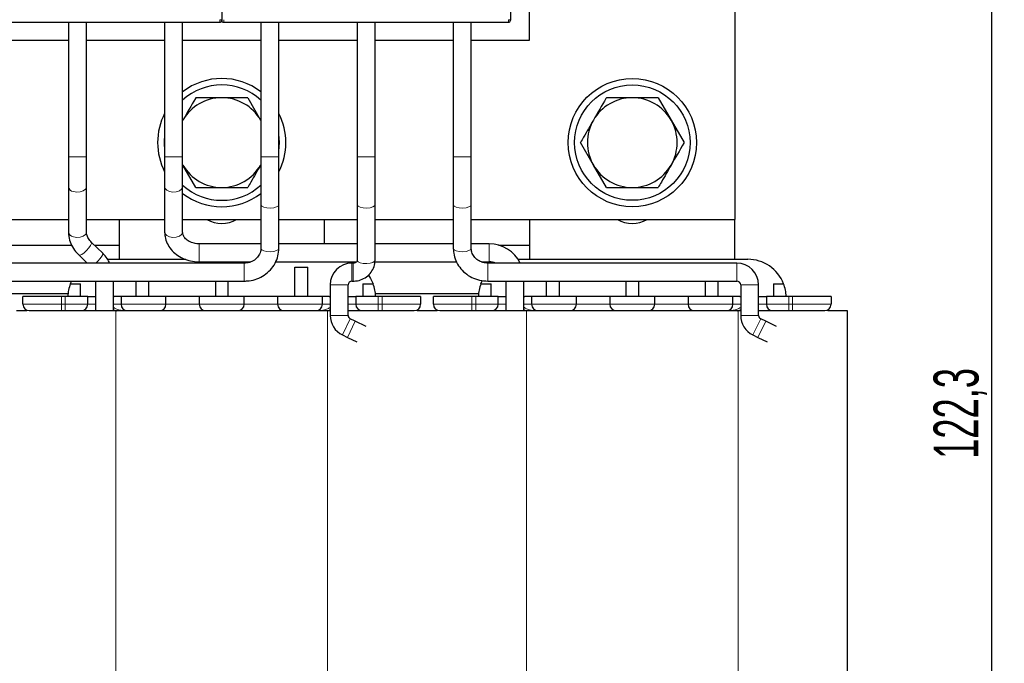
# Model space of a CAD drawing. Header units: millimetres. Extents: x 5 to 418, y 2 to 292.
# Tile 9 of 32: x 72 to 149, y 178 to 228. Entities that reach past the tile are written whole.
import ezdxf

# ---------------------------------------------------------------- set-up
doc = ezdxf.new("R2010")
doc.units = ezdxf.units.MM
doc.layers.add('SLD-0', color=7, linetype='Continuous')
doc.styles.add('SLDTEXTSTYLE0', font='TXT', dxfattribs={"width": 0.605})
doc.dimstyles.new('SLDDIMSTYLE0', dxfattribs={"dimtxt": 3.5, "dimasz": 3.302, "dimexe": 0, "dimexo": 0.0625, "dimgap": 0.875, "dimtad": 1, "dimrnd": 1e-09, "dimzin": 12, "dimdsep": 46, "dimtxsty": 'SLDTEXTSTYLE0', "dimsah": 1, "dimcen": 0.09, "dimadec": 0, "dimazin": 3, "dimtfac": 1, "dimtofl": 0, "dimtmove": 0, "dimatfit": 3, "dimfxl": 1, "dimfrac": 2, "dimtolj": 1, "dimtzin": 12, "dimarcsym": 0})

# ---------------------------------------------------------------- blocks, each defined once
blk = doc.blocks.new('_D_1')
at = {"layer": 'SLD-0'}
for p, q in [((109.403, 260.651), (148.903, 260.651)), ((147.903, 260.651), (147.903, 138.351)), ((137.903, 138.351), (148.903, 138.351))]:
    blk.add_line(p, q, dxfattribs=at)
for points in [[(147.903, 260.651), (147.395, 257.349), (148.411, 257.349)], [(147.903, 138.351), (148.411, 141.653), (147.395, 141.653)]]:
    blk.add_solid(points, dxfattribs=at)
at = {"layer": 'SLD-0', "insert": (143.391, 193.485), "char_height": 3.5, "attachment_point": 1, "rotation": 90, "style": 'SLDTEXTSTYLE0'}
blk.add_mtext('122,3', dxfattribs=at)

msp = doc.modelspace()

# ---------------------------------------------------------------- linework, layer by layer
at = {"color": 7, "linetype": 'Continuous', "lineweight": 25}
for p, q in [((127.903, 251.151), (127.903, 212.151)), ((87.903, 250.223), (87.903, 227.737)), ((110.403, 250.223), (110.403, 227.737)), ((111.903, 226.151), (111.903, 234.151)), ((65.553, 227.537), (87.753, 227.537)), ((75.953, 227.537), (75.953, 217.051)), ((77.353, 217.051), (77.353, 227.537)), ((83.453, 227.537), (83.453, 217.051)), ((84.853, 217.051), (84.853, 227.537)), ((88.053, 227.537), (110.253, 227.537)), ((90.953, 227.537), (90.953, 217.051)), ((92.353, 217.051), (92.353, 227.537)), ((98.453, 227.537), (98.453, 217.051)), ((99.853, 217.051), (99.853, 227.537)), ((105.953, 227.537), (105.953, 217.051)), ((107.353, 217.051), (107.353, 227.537)), ((69.853, 226.151), (75.953, 226.151)), ((77.353, 226.151), (83.453, 226.151)), ((84.853, 226.151), (90.953, 226.151)), ((92.353, 226.151), (98.453, 226.151)), ((99.853, 226.151), (105.953, 226.151)), ((107.353, 226.151), (111.903, 226.151)), ((87.903, 221.651), (85.882, 221.651)), ((89.924, 221.651), (87.903, 221.651)), ((89.924, 221.651), (90.934, 219.901)), ((119.903, 221.651), (117.882, 221.651)), ((121.924, 221.651), (119.903, 221.651)), ((121.924, 221.651), (122.934, 219.901)), ((122.934, 219.901), (123.944, 218.151)), ((92.403, 218.151), (92.353, 218.82)), ((92.353, 217.482), (92.403, 218.151)), ((116.872, 216.401), (115.861, 218.151)), ((75.953, 217.051), (75.953, 214.701)), ((77.353, 214.701), (77.353, 217.051)), ((83.453, 217.051), (83.453, 214.701)), ((84.853, 214.701), (84.853, 217.051)), ((90.953, 217.051), (90.953, 213.306)), ((92.353, 213.306), (92.353, 217.051)), ((98.453, 217.051), (98.453, 213.306)), ((99.853, 213.306), (99.853, 217.051)), ((105.953, 217.051), (105.953, 213.306)), ((107.353, 213.306), (107.353, 217.051)), ((85.882, 214.651), (84.872, 216.401)), ((117.882, 214.651), (116.872, 216.401)), ((75.953, 214.701), (75.953, 211.171)), ((77.353, 211.171), (77.353, 214.701)), ((83.453, 214.701), (83.453, 211.169)), ((84.853, 211.169), (84.853, 214.701)), ((85.882, 214.651), (87.903, 214.651)), ((87.903, 214.651), (89.924, 214.651)), ((117.882, 214.651), (119.903, 214.651)), ((119.903, 214.651), (121.924, 214.651)), ((90.953, 213.306), (90.953, 209.905)), ((92.353, 209.905), (92.353, 213.306)), ((98.453, 213.306), (98.453, 208.978)), ((99.853, 208.978), (99.853, 213.306)), ((105.953, 213.306), (105.953, 209.905)), ((107.353, 209.905), (107.353, 213.306)), ((69.853, 212.151), (75.953, 212.151)), ((77.353, 212.151), (83.453, 212.151)), ((79.903, 212.151), (79.903, 209.051)), ((84.853, 212.151), (90.953, 212.151)), ((92.353, 212.151), (98.453, 212.151)), ((95.903, 210.251), (95.903, 212.151)), ((99.853, 212.151), (105.953, 212.151)), ((107.353, 212.151), (127.903, 212.151)), ((111.903, 212.151), (111.903, 209.051)), ((127.903, 209.051), (127.903, 212.151)), ((78.626, 209.527), (77.753, 210.372)), ((69.578, 210.151), (76.215, 210.151)), ((77.981, 210.151), (79.903, 210.151)), ((90.953, 210.251), (86.153, 210.251)), ((98.453, 210.251), (92.353, 210.251)), ((105.953, 210.251), (99.853, 210.251)), ((108.753, 210.251), (107.353, 210.251)), ((109.481, 210.151), (111.903, 210.151)), ((76.779, 209.366), (77.415, 208.751)), ((79.007, 209.051), (85.095, 209.051)), ((86.153, 208.851), (90.174, 208.851)), ((92.099, 208.851), (98.395, 208.851)), ((97.982, 208.851), (98.175, 208.768)), ((98.453, 208.985), (98.453, 208.978)), ((99.842, 208.851), (106.206, 208.851)), ((108.16, 208.851), (108.753, 208.851)), ((110.998, 209.051), (128.905, 209.051)), ((89.653, 208.751), (66.053, 208.751)), ((93.603, 206.151), (93.603, 208.435)), ((93.603, 208.435), (94.603, 208.435)), ((94.603, 206.151), (94.603, 208.435)), ((98.153, 208.751), (98.053, 208.751)), ((128.053, 208.751), (108.653, 208.751)), ((66.053, 207.351), (89.653, 207.351)), ((76.107, 207.143), (76.198, 207.351)), ((78.053, 207.351), (78.053, 205.051)), ((79.453, 205.051), (79.453, 207.351)), ((81.203, 207.351), (81.203, 206.151)), ((82.203, 207.351), (82.203, 206.151)), ((87.403, 207.351), (87.403, 206.151)), ((88.403, 206.151), (88.403, 207.351)), ((98.053, 207.351), (98.153, 207.351)), ((108.107, 207.143), (108.231, 207.419)), ((108.653, 207.351), (128.053, 207.351)), ((110.053, 207.351), (110.053, 205.051)), ((111.453, 205.051), (111.453, 207.351)), ((113.203, 207.351), (113.203, 206.151)), ((114.203, 207.351), (114.203, 206.151)), ((119.403, 207.351), (119.403, 206.151)), ((120.403, 206.151), (120.403, 207.351)), ((125.603, 206.151), (125.603, 207.351)), ((126.603, 206.151), (126.603, 207.351)), ((76.107, 207.143), (76.903, 207.143)), ((76.903, 206.151), (76.903, 207.143)), ((96.353, 207.051), (96.353, 204.676)), ((97.753, 204.676), (97.753, 207.051)), ((98.903, 207.143), (98.903, 206.151)), ((98.903, 207.143), (99.699, 207.143)), ((108.107, 207.143), (108.903, 207.143)), ((108.903, 206.151), (108.903, 207.143)), ((128.353, 207.051), (128.353, 204.676)), ((129.753, 204.676), (129.753, 207.051)), ((130.903, 207.143), (130.903, 206.151)), ((130.903, 207.143), (131.699, 207.143)), ((75.916, 206.351), (67.89, 206.351)), ((72.403, 205.551), (72.403, 206.151)), ((75.403, 206.151), (72.403, 206.151)), ((75.703, 206.151), (75.403, 206.151)), ((77.453, 206.151), (75.703, 206.151)), ((77.453, 205.551), (77.453, 206.151)), ((77.453, 206.151), (77.986, 206.151)), ((77.986, 206.151), (78.053, 206.151)), ((79.453, 206.151), (79.519, 206.151)), ((80.053, 206.151), (79.519, 206.151)), ((80.053, 206.151), (80.053, 205.551)), ((83.553, 206.151), (80.053, 206.151)), ((83.553, 205.551), (83.553, 206.151)), ((86.153, 206.151), (83.553, 206.151)), ((86.153, 206.151), (86.153, 205.551)), ((89.653, 206.151), (86.153, 206.151)), ((89.653, 205.551), (89.653, 206.151)), ((92.253, 206.151), (89.653, 206.151)), ((92.253, 206.151), (92.253, 205.551)), ((95.753, 206.151), (92.253, 206.151)), ((95.753, 205.551), (95.753, 206.151)), ((96.286, 206.151), (95.753, 206.151)), ((96.286, 206.151), (96.353, 206.151)), ((97.753, 206.151), (97.819, 206.151)), ((97.819, 206.151), (98.353, 206.151)), ((98.353, 206.151), (98.353, 205.551)), ((100.103, 206.151), (98.353, 206.151)), ((107.916, 206.351), (99.89, 206.351)), ((100.403, 206.151), (100.103, 206.151)), ((103.403, 206.151), (100.403, 206.151)), ((103.403, 206.151), (103.403, 205.551)), ((104.403, 205.551), (104.403, 206.151)), ((107.403, 206.151), (104.403, 206.151)), ((107.703, 206.151), (107.403, 206.151)), ((109.453, 206.151), (107.703, 206.151)), ((109.453, 205.551), (109.453, 206.151)), ((109.453, 206.151), (109.986, 206.151)), ((109.986, 206.151), (110.053, 206.151)), ((111.453, 206.151), (111.519, 206.151)), ((112.053, 206.151), (111.519, 206.151)), ((112.053, 206.151), (112.053, 205.551)), ((115.553, 206.151), (112.053, 206.151)), ((115.553, 205.551), (115.553, 206.151)), ((118.153, 206.151), (115.553, 206.151)), ((118.153, 206.151), (118.153, 205.551)), ((121.653, 206.151), (118.153, 206.151)), ((121.653, 205.551), (121.653, 206.151)), ((124.253, 206.151), (121.653, 206.151)), ((124.253, 206.151), (124.253, 205.551)), ((127.753, 206.151), (124.253, 206.151)), ((127.753, 205.551), (127.753, 206.151)), ((128.286, 206.151), (127.753, 206.151)), ((128.286, 206.151), (128.353, 206.151)), ((129.753, 206.151), (129.819, 206.151)), ((129.819, 206.151), (130.353, 206.151)), ((130.353, 206.151), (130.353, 205.551)), ((132.103, 206.151), (130.353, 206.151)), ((132.403, 206.151), (132.103, 206.151)), ((135.403, 206.151), (132.403, 206.151)), ((135.403, 206.151), (135.403, 205.551)), ((71.903, 205.051), (72.697, 205.051)), ((75.403, 205.051), (75.703, 205.051)), ((75.703, 205.051), (79.653, 205.051)), ((79.653, 205.051), (96.153, 205.051)), ((96.153, 205.051), (96.353, 205.051)), ((97.753, 205.051), (100.103, 205.051)), ((100.103, 205.051), (100.403, 205.051)), ((103.138, 205.051), (103.903, 205.051)), ((103.903, 205.051), (104.697, 205.051)), ((107.403, 205.051), (107.703, 205.051)), ((107.703, 205.051), (111.653, 205.051)), ((111.653, 205.051), (128.153, 205.051)), ((128.153, 205.051), (128.352, 205.051)), ((129.753, 205.051), (132.103, 205.051)), ((132.103, 205.051), (132.403, 205.051)), ((135.138, 205.051), (136.653, 205.051)), ((136.653, 205.051), (136.653, 159.651)), ((98.31, 204.218), (97.922, 204.406)), ((99.151, 203.808), (98.31, 204.218)), ((130.31, 204.218), (129.922, 204.406)), ((131.151, 203.808), (130.31, 204.218)), ((97.309, 203.148), (97.697, 202.959)), ((97.697, 202.959), (98.423, 202.606)), ((129.309, 203.148), (129.697, 202.959)), ((129.697, 202.959), (130.423, 202.606))]:
    msp.add_line(p, q, dxfattribs=at)
at = {"color": 7, "linetype": 'Continuous', "lineweight": 18}
for p, q in [((87.753, 227.737), (87.753, 227.537)), ((87.903, 227.737), (87.753, 227.737)), ((88.053, 227.737), (88.053, 227.537)), ((110.253, 227.737), (110.253, 227.537)), ((110.403, 227.737), (110.253, 227.737)), ((75.953, 217.051), (76.339, 217.051)), ((76.339, 217.051), (77.353, 217.051)), ((83.453, 217.051), (84.085, 217.051)), ((84.085, 217.051), (84.853, 217.051)), ((90.953, 217.051), (92.353, 217.051)), ((98.453, 217.051), (99.853, 217.051)), ((105.953, 217.051), (107.353, 217.051)), ((86.153, 209.087), (86.153, 210.251)), ((108.753, 209.087), (108.753, 210.251)), ((86.153, 208.851), (86.153, 209.087)), ((108.753, 208.851), (108.753, 209.087)), ((89.653, 208.751), (89.653, 207.351)), ((98.053, 208.751), (98.053, 207.351)), ((98.153, 208.751), (98.153, 207.351)), ((108.653, 207.351), (108.653, 208.751)), ((128.053, 207.351), (128.053, 208.751)), ((96.353, 207.051), (97.753, 207.051)), ((128.353, 207.051), (129.753, 207.051)), ((75.403, 205.551), (75.403, 206.151)), ((75.703, 205.551), (75.703, 206.151)), ((100.103, 205.551), (100.103, 206.151)), ((100.403, 205.551), (100.403, 206.151)), ((107.403, 205.551), (107.403, 206.151)), ((107.703, 205.551), (107.703, 206.151)), ((132.103, 205.551), (132.103, 206.151)), ((132.403, 205.551), (132.403, 206.151)), ((72.403, 205.551), (75.403, 205.551)), ((75.403, 205.051), (75.403, 205.551)), ((75.403, 205.551), (75.703, 205.551)), ((75.703, 205.051), (75.703, 205.551)), ((75.703, 205.551), (77.453, 205.551)), ((78.053, 205.551), (77.453, 205.551)), ((80.053, 205.551), (79.453, 205.551)), ((79.653, 205.051), (79.653, 159.651)), ((80.053, 205.551), (83.553, 205.551)), ((86.153, 205.551), (83.553, 205.551)), ((86.153, 205.551), (89.653, 205.551)), ((92.253, 205.551), (89.653, 205.551)), ((92.253, 205.551), (95.753, 205.551)), ((96.353, 205.551), (95.753, 205.551)), ((96.153, 205.051), (96.153, 159.651)), ((98.353, 205.551), (97.753, 205.551)), ((98.353, 205.551), (100.103, 205.551)), ((100.103, 205.051), (100.103, 205.551)), ((100.103, 205.551), (100.403, 205.551)), ((100.403, 205.051), (100.403, 205.551)), ((100.403, 205.551), (103.403, 205.551)), ((104.403, 205.551), (107.403, 205.551)), ((107.403, 205.051), (107.403, 205.551)), ((107.403, 205.551), (107.703, 205.551)), ((107.703, 205.051), (107.703, 205.551)), ((107.703, 205.551), (109.453, 205.551)), ((110.053, 205.551), (109.453, 205.551)), ((112.053, 205.551), (111.453, 205.551)), ((111.653, 205.051), (111.653, 159.651)), ((112.053, 205.551), (115.553, 205.551)), ((118.153, 205.551), (115.553, 205.551)), ((118.153, 205.551), (121.653, 205.551)), ((124.253, 205.551), (121.653, 205.551)), ((124.253, 205.551), (127.753, 205.551)), ((128.353, 205.551), (127.753, 205.551)), ((128.153, 205.051), (128.153, 159.651)), ((130.353, 205.551), (129.753, 205.551)), ((130.353, 205.551), (132.103, 205.551)), ((132.103, 205.051), (132.103, 205.551)), ((132.103, 205.551), (132.403, 205.551)), ((132.403, 205.051), (132.403, 205.551)), ((132.403, 205.551), (135.403, 205.551)), ((96.353, 204.676), (97.753, 204.676)), ((97.309, 203.148), (97.922, 204.406)), ((97.697, 202.959), (98.31, 204.218)), ((128.353, 204.676), (129.753, 204.676)), ((129.309, 203.148), (129.922, 204.406)), ((129.697, 202.959), (130.31, 204.218))]:
    msp.add_line(p, q, dxfattribs=at)
at = {"color": 7, "linetype": 'Continuous', "lineweight": 25, "flags": 128}
for points in [[(83.453, 218.82), (83.403, 218.151), (83.453, 217.482)], [(99.333, 207.813), (99.504, 207.548), (99.699, 207.143)]]:
    msp.add_lwpolyline(points, dxfattribs=at)
at = {"color": 7, "linetype": 'Continuous', "lineweight": 18, "flags": 128}
for points in [[(76.339, 214.334), (76.602, 214.291), (76.873, 214.311), (77.11, 214.39), (77.278, 214.517), (77.351, 214.671), (77.353, 214.701)], [(83.453, 214.701), (83.483, 214.582), (83.612, 214.44), (83.824, 214.339), (84.085, 214.292)], [(84.085, 214.292), (84.357, 214.308), (84.598, 214.384), (84.771, 214.508), (84.85, 214.662), (84.853, 214.701)], [(90.953, 213.306), (90.955, 213.288), (91.026, 213.189), (91.193, 213.108), (91.43, 213.057), (91.701, 213.044), (91.965, 213.071), (92.181, 213.134), (92.317, 213.223), (92.353, 213.306)], [(98.453, 213.306), (98.455, 213.288), (98.526, 213.189), (98.693, 213.108), (98.93, 213.057), (99.201, 213.044), (99.465, 213.071), (99.681, 213.134), (99.817, 213.223), (99.853, 213.306)], [(105.953, 213.306), (105.954, 213.293), (106.021, 213.193), (106.184, 213.111), (106.418, 213.059), (106.689, 213.044), (106.954, 213.069), (107.173, 213.13), (107.312, 213.218), (107.353, 213.306)], [(76.339, 210.803), (76.602, 210.761), (76.873, 210.78), (77.11, 210.859), (77.278, 210.986), (77.351, 211.141), (77.353, 211.171)], [(83.453, 211.169), (83.483, 211.049), (83.612, 210.908), (83.824, 210.807), (84.085, 210.76)], [(84.085, 210.76), (84.357, 210.776), (84.598, 210.852), (84.771, 210.976), (84.85, 211.13), (84.853, 211.169)], [(76.986, 209.428), (77.166, 209.563), (77.361, 209.744), (77.541, 209.945), (77.68, 210.134), (77.755, 210.282), (77.757, 210.368), (77.753, 210.371)], [(90.953, 209.905), (90.955, 209.887), (91.026, 209.788), (91.193, 209.707), (91.43, 209.657), (91.701, 209.644), (91.965, 209.67), (92.181, 209.733), (92.317, 209.822), (92.353, 209.905)], [(105.953, 209.905), (105.954, 209.892), (106.021, 209.793), (106.184, 209.711), (106.418, 209.658), (106.689, 209.643), (106.954, 209.668), (107.173, 209.73), (107.312, 209.817), (107.353, 209.905)], [(76.779, 209.366), (76.849, 209.36), (76.986, 209.428)], [(78.077, 208.751), (78.234, 208.899), (78.414, 209.1), (78.553, 209.289), (78.628, 209.437), (78.63, 209.523), (78.626, 209.527)], [(98.453, 208.978), (98.455, 208.96), (98.526, 208.861), (98.693, 208.78), (98.93, 208.729), (99.201, 208.716), (99.465, 208.743), (99.681, 208.806), (99.817, 208.895), (99.853, 208.978)]]:
    msp.add_lwpolyline(points, dxfattribs=at)
at = {"color": 7, "linetype": 'Continuous', "lineweight": 25}
for radius in [5, 4.5]:
    msp.add_circle((119.903, 218.151), radius, dxfattribs=at)
for centre, radius, start, end in [((87.753, 227.687), 0.15, 270, 0.00011), ((88.053, 227.687), 0.15, 179.99989, 270), ((110.253, 227.687), 0.15, 270, 0.00011), ((87.903, 218.151), 5, 52.4105, 127.5895), ((87.903, 218.151), 4.5, 47.32977, 132.67023), ((87.903, 218.151), 3.5, 90, 150), ((87.903, 218.151), 3.5, 30, 90), ((119.903, 218.151), 3.5, 90, 150), ((119.903, 218.151), 3.5, 30, 90), ((87.903, 218.151), 5, 152.87325, 180), ((87.903, 218.151), 5, 332.87325, 27.12675), ((119.903, 218.151), 3.5, 150, 210), ((119.903, 218.151), 3.5, 330, 30), ((87.903, 218.151), 5, 180, 207.12675), ((87.903, 218.151), 3.5, 210, 270), ((87.903, 218.151), 3.5, 270, 330), ((119.903, 218.151), 3.5, 210, 270), ((119.903, 218.151), 3.5, 270, 330), ((87.903, 218.151), 4.5, 227.32977, 312.67023), ((87.903, 218.151), 5, 232.4105, 307.5895), ((87.903, 214.251), 2.4, 241.04498, 298.95502), ((119.903, 214.251), 2.4, 241.04498, 298.95502), ((108.753, 207.551), 2.7, 26.3878, 90), ((108.753, 207.551), 1.3, 67.38014, 90), ((128.905, 206.051), 3, 21.35236, 90), ((98.053, 207.051), 1.7, 90, 180), ((128.053, 207.051), 1.7, 0, 90), ((98.053, 207.051), 0.3, 90, 180), ((128.053, 207.051), 0.3, 0, 90), ((78.901, 206.051), 3, 158.64764, 178.08979), ((96.905, 206.051), 3, 1.91021, 21.35236), ((110.901, 206.051), 3, 158.64764, 178.08979), ((128.905, 206.051), 3, 1.91021, 21.35236), ((72.903, 205.551), 0.5, 180, 270), ((76.953, 205.551), 0.5, 270, 0), ((80.553, 205.551), 0.5, 180, 270), ((83.053, 205.551), 0.5, 270, 0), ((86.653, 205.551), 0.5, 180, 270), ((89.153, 205.551), 0.5, 270, 0), ((92.753, 205.551), 0.5, 180, 270), ((95.253, 205.551), 0.5, 270, 0), ((98.853, 205.551), 0.5, 180, 270), ((102.903, 205.551), 0.5, 270, 0), ((104.903, 205.551), 0.5, 180, 270), ((108.953, 205.551), 0.5, 270, 0), ((112.553, 205.551), 0.5, 180, 270), ((115.053, 205.551), 0.5, 270, 0), ((118.653, 205.551), 0.5, 180, 270), ((121.153, 205.551), 0.5, 270, 0), ((124.753, 205.551), 0.5, 180, 270), ((127.253, 205.551), 0.5, 270, 0), ((130.853, 205.551), 0.5, 180, 270), ((134.903, 205.551), 0.5, 270, 0), ((98.053, 204.676), 1.7, 180, 244.0577), ((98.053, 204.676), 0.3, 180, 244.0577), ((130.053, 204.676), 1.7, 180, 244.0577), ((130.053, 204.676), 0.3, 180, 244.0577)]:
    msp.add_arc(centre, radius, start, end, dxfattribs=at)
at = {"color": 7, "linetype": 'Continuous', "lineweight": 18}
for centre in [(76.395, 214.779), (76.395, 211.248)]:
    msp.add_arc(centre, 0.449, 189.96753, 262.81049, dxfattribs=at)
at = {"color": 7, "linetype": 'Continuous', "lineweight": 25}
for points, knots in [([(87.903, 227.737), (87.903, 227.73), (87.903, 227.717), (87.903, 227.703), (87.903, 227.695), (87.903, 227.689), (87.903, 227.688), (87.903, 227.687)], [0, 0, 0, 0, 0.249173, 0.498991, 0.624116, 0.746059, 1, 1, 1, 1]), ([(87.903, 227.737), (87.903, 227.73), (87.903, 227.717), (87.903, 227.701), (87.903, 227.689), (87.903, 227.688), (87.903, 227.687)], [0, 0, 0, 0, 0.249999, 0.499998, 0.749999, 1, 1, 1, 1]), ([(110.403, 227.737), (110.403, 227.73), (110.403, 227.717), (110.403, 227.701), (110.403, 227.689), (110.403, 227.688), (110.403, 227.687)], [0, 0, 0, 0, 0.249999, 0.499998, 0.749999, 1, 1, 1, 1]), ([(85.882, 221.651), (85.872, 221.633), (85.539, 221.056), (85.2, 220.469), (84.872, 219.901)], [0, 0, 0, 0, 0.031118, 1, 1, 1, 1]), ([(117.882, 221.651), (117.872, 221.633), (117.539, 221.056), (117.2, 220.469), (116.872, 219.901)], [0, 0, 0, 0, 0.031118, 1, 1, 1, 1]), ([(116.872, 219.901), (116.616, 219.458), (116.277, 218.871), (115.944, 218.293), (115.861, 218.151)], [0, 0, 0, 0, 0.754038, 1, 1, 1, 1]), ([(123.944, 218.151), (123.934, 218.133), (123.601, 217.556), (123.262, 216.969), (122.934, 216.401)], [0, 0, 0, 0, 0.031118, 1, 1, 1, 1]), ([(90.934, 216.401), (90.678, 215.958), (90.339, 215.371), (90.006, 214.793), (89.924, 214.651)], [0, 0, 0, 0, 0.754038, 1, 1, 1, 1]), ([(122.934, 216.401), (122.678, 215.958), (122.339, 215.371), (122.006, 214.793), (121.924, 214.651)], [0, 0, 0, 0, 0.754038, 1, 1, 1, 1]), ([(75.953, 211.171), (75.959, 211.055), (75.973, 210.755), (76.122, 210.275), (76.395, 209.777), (76.657, 209.497), (76.779, 209.366)], [0, 0, 0, 0, 0.178003, 0.459634, 0.745763, 1, 1, 1, 1]), ([(77.753, 210.372), (77.708, 210.418), (77.57, 210.562), (77.414, 210.825), (77.356, 211.046), (77.354, 211.149), (77.353, 211.171)], [0, 0, 0, 0, 0.175661, 0.538899, 0.90362, 1, 1, 1, 1]), ([(83.453, 211.169), (83.459, 211.051), (83.475, 210.751), (83.631, 210.284), (83.933, 209.808), (84.356, 209.407), (84.878, 209.099), (85.464, 208.906), (85.903, 208.852), (86.13, 208.851), (86.153, 208.851)], [0, 0, 0, 0, 0.094408, 0.240031, 0.385714, 0.53323, 0.683389, 0.835883, 0.983078, 1, 1, 1, 1]), ([(86.153, 210.251), (86.085, 210.253), (85.873, 210.26), (85.532, 210.348), (85.192, 210.535), (84.964, 210.776), (84.865, 210.992), (84.856, 211.121), (84.853, 211.169)], [0, 0, 0, 0, 0.092642, 0.287252, 0.481484, 0.676217, 0.877063, 1, 1, 1, 1]), ([(89.653, 207.351), (89.779, 207.356), (90.119, 207.369), (90.66, 207.51), (91.231, 207.802), (91.714, 208.216), (92.076, 208.727), (92.309, 209.301), (92.339, 209.705), (92.353, 209.905)], [0, 0, 0, 0, 0.090012, 0.242605, 0.395598, 0.548404, 0.700619, 0.851906, 1, 1, 1, 1]), ([(90.953, 209.905), (90.95, 209.853), (90.942, 209.67), (90.83, 209.366), (90.556, 209.043), (90.181, 208.828), (89.862, 208.755), (89.689, 208.751), (89.653, 208.751)], [0, 0, 0, 0, 0.090605, 0.315684, 0.537424, 0.752128, 0.948825, 1, 1, 1, 1]), ([(105.953, 209.905), (105.959, 209.781), (105.974, 209.456), (106.125, 208.945), (106.43, 208.414), (106.858, 207.964), (107.385, 207.624), (107.994, 207.395), (108.429, 207.366), (108.653, 207.351)], [0, 0, 0, 0, 0.092201, 0.241152, 0.390174, 0.539599, 0.689789, 0.840865, 1, 1, 1, 1]), ([(108.653, 208.751), (108.589, 208.753), (108.38, 208.762), (108.039, 208.865), (107.693, 209.097), (107.452, 209.414), (107.361, 209.697), (107.355, 209.863), (107.353, 209.905)], [0, 0, 0, 0, 0.091927, 0.297675, 0.504229, 0.71297, 0.926951, 1, 1, 1, 1]), ([(79.164, 208.751), (79.105, 208.876), (78.97, 209.166), (78.75, 209.396), (78.626, 209.527)], [0, 0, 0, 0, 0.43386, 1, 1, 1, 1]), ([(98.153, 207.351), (98.263, 207.357), (98.543, 207.372), (98.975, 207.526), (99.393, 207.826), (99.695, 208.236), (99.836, 208.64), (99.849, 208.891), (99.853, 208.978)], [0, 0, 0, 0, 0.124827, 0.318486, 0.513177, 0.707158, 0.899136, 1, 1, 1, 1]), ([(98.453, 208.978), (98.452, 208.966), (98.45, 208.932), (98.425, 208.874), (98.358, 208.809), (98.275, 208.767), (98.203, 208.752), (98.163, 208.751), (98.153, 208.751)], [0, 0, 0, 0, 0.138673, 0.423129, 0.626462, 0.794605, 0.949564, 1, 1, 1, 1]), ([(72.903, 205.051), (72.936, 205.051), (72.988, 205.051), (73.3, 205.051), (73.623, 205.051), (74.021, 205.051), (74.603, 205.051), (75.089, 205.051), (75.403, 205.051)], [0, 0, 0, 0, 0.239443, 0.36979, 0.5, 0.630347, 0.760557, 1, 1, 1, 1]), ([(75.703, 205.051), (75.86, 205.051), (76.103, 205.051), (76.394, 205.051), (76.593, 205.051), (76.755, 205.051), (76.91, 205.051), (76.936, 205.051), (76.953, 205.051)], [0, 0, 0, 0, 0.239443, 0.369858, 0.5, 0.630416, 0.760557, 1, 1, 1, 1]), ([(80.553, 205.051), (80.57, 205.051), (80.596, 205.051), (80.751, 205.051), (80.913, 205.051), (81.112, 205.051), (81.403, 205.051), (81.803, 205.051), (82.203, 205.051), (82.494, 205.051), (82.693, 205.051), (82.855, 205.051), (83.01, 205.051), (83.036, 205.051), (83.053, 205.051)], [0, 0, 0, 0, 0.119721, 0.184929, 0.25, 0.315208, 0.380279, 0.5, 0.619721, 0.684929, 0.75, 0.815208, 0.880279, 1, 1, 1, 1]), ([(86.653, 205.051), (86.67, 205.051), (86.696, 205.051), (86.851, 205.051), (87.013, 205.051), (87.212, 205.051), (87.503, 205.051), (87.903, 205.051), (88.303, 205.051), (88.594, 205.051), (88.793, 205.051), (88.955, 205.051), (89.11, 205.051), (89.136, 205.051), (89.153, 205.051)], [0, 0, 0, 0, 0.119721, 0.184929, 0.25, 0.315208, 0.380279, 0.5, 0.619721, 0.684929, 0.75, 0.815208, 0.880279, 1, 1, 1, 1]), ([(92.753, 205.051), (92.77, 205.051), (92.796, 205.051), (92.951, 205.051), (93.113, 205.051), (93.312, 205.051), (93.603, 205.051), (94.003, 205.051), (94.403, 205.051), (94.694, 205.051), (94.893, 205.051), (95.055, 205.051), (95.21, 205.051), (95.236, 205.051), (95.253, 205.051)], [0, 0, 0, 0, 0.119721, 0.184929, 0.25, 0.315208, 0.380279, 0.5, 0.619721, 0.684929, 0.75, 0.815208, 0.880279, 1, 1, 1, 1]), ([(98.853, 205.051), (98.87, 205.051), (98.896, 205.051), (99.051, 205.051), (99.213, 205.051), (99.412, 205.051), (99.703, 205.051), (99.946, 205.051), (100.103, 205.051)], [0, 0, 0, 0, 0.239443, 0.369858, 0.5, 0.630416, 0.760557, 1, 1, 1, 1]), ([(100.403, 205.051), (100.717, 205.051), (101.203, 205.051), (101.785, 205.051), (102.183, 205.051), (102.506, 205.051), (102.817, 205.051), (102.869, 205.051), (102.903, 205.051)], [0, 0, 0, 0, 0.239443, 0.36979, 0.5, 0.630347, 0.760557, 1, 1, 1, 1]), ([(104.903, 205.051), (104.936, 205.051), (104.988, 205.051), (105.3, 205.051), (105.623, 205.051), (106.021, 205.051), (106.603, 205.051), (107.089, 205.051), (107.403, 205.051)], [0, 0, 0, 0, 0.239443, 0.36979, 0.5, 0.630347, 0.760557, 1, 1, 1, 1]), ([(107.703, 205.051), (107.86, 205.051), (108.103, 205.051), (108.394, 205.051), (108.593, 205.051), (108.755, 205.051), (108.91, 205.051), (108.936, 205.051), (108.953, 205.051)], [0, 0, 0, 0, 0.239443, 0.369858, 0.5, 0.630416, 0.760557, 1, 1, 1, 1]), ([(112.553, 205.051), (112.57, 205.051), (112.596, 205.051), (112.751, 205.051), (112.913, 205.051), (113.112, 205.051), (113.403, 205.051), (113.803, 205.051), (114.203, 205.051), (114.494, 205.051), (114.693, 205.051), (114.855, 205.051), (115.01, 205.051), (115.036, 205.051), (115.053, 205.051)], [0, 0, 0, 0, 0.119721, 0.184929, 0.25, 0.315208, 0.380279, 0.5, 0.619721, 0.684929, 0.75, 0.815208, 0.880279, 1, 1, 1, 1]), ([(118.653, 205.051), (118.67, 205.051), (118.696, 205.051), (118.851, 205.051), (119.013, 205.051), (119.212, 205.051), (119.503, 205.051), (119.903, 205.051), (120.303, 205.051), (120.594, 205.051), (120.793, 205.051), (120.955, 205.051), (121.11, 205.051), (121.136, 205.051), (121.153, 205.051)], [0, 0, 0, 0, 0.119721, 0.184929, 0.25, 0.315208, 0.380279, 0.5, 0.619721, 0.684929, 0.75, 0.815208, 0.880279, 1, 1, 1, 1]), ([(124.753, 205.051), (124.77, 205.051), (124.796, 205.051), (124.951, 205.051), (125.113, 205.051), (125.312, 205.051), (125.603, 205.051), (126.003, 205.051), (126.403, 205.051), (126.694, 205.051), (126.893, 205.051), (127.055, 205.051), (127.21, 205.051), (127.236, 205.051), (127.253, 205.051)], [0, 0, 0, 0, 0.119721, 0.184929, 0.25, 0.315208, 0.380279, 0.5, 0.619721, 0.684929, 0.75, 0.815208, 0.880279, 1, 1, 1, 1]), ([(130.853, 205.051), (130.87, 205.051), (130.896, 205.051), (131.051, 205.051), (131.213, 205.051), (131.412, 205.051), (131.703, 205.051), (131.946, 205.051), (132.103, 205.051)], [0, 0, 0, 0, 0.239443, 0.369858, 0.5, 0.630416, 0.760557, 1, 1, 1, 1]), ([(132.403, 205.051), (132.717, 205.051), (133.203, 205.051), (133.785, 205.051), (134.183, 205.051), (134.506, 205.051), (134.817, 205.051), (134.869, 205.051), (134.903, 205.051)], [0, 0, 0, 0, 0.239443, 0.36979, 0.5, 0.630347, 0.760557, 1, 1, 1, 1])]:
    msp.add_open_spline(points, degree=3, knots=knots, dxfattribs=at)
at = {"color": 7, "linetype": 'Continuous', "lineweight": 18}
for points, knots in [([(79.453, 205.313), (79.52, 205.27), (79.679, 205.17), (79.947, 205.077), (80.147, 205.059), (80.241, 205.051)], [0, 0, 0, 0, 0.282985, 0.663134, 1, 1, 1, 1]), ([(79.69, 204.997), (79.653, 205.011), (79.566, 205.045), (79.494, 205.105), (79.453, 205.14)], [0, 0, 0, 0, 0.425815, 1, 1, 1, 1]), ([(95.564, 205.051), (95.659, 205.059), (95.86, 205.075), (96.096, 205.167), (96.263, 205.244), (96.33, 205.282), (96.353, 205.295)], [0, 0, 0, 0, 0.339914, 0.723543, 0.904871, 1, 1, 1, 1]), ([(96.353, 205.14), (96.312, 205.105), (96.241, 205.045), (96.154, 205.012), (96.116, 204.997)], [0, 0, 0, 0, 0.572358, 1, 1, 1, 1]), ([(111.453, 205.313), (111.52, 205.27), (111.679, 205.17), (111.947, 205.077), (112.147, 205.059), (112.241, 205.051)], [0, 0, 0, 0, 0.282985, 0.663134, 1, 1, 1, 1]), ([(111.69, 204.997), (111.653, 205.011), (111.566, 205.045), (111.494, 205.105), (111.453, 205.14)], [0, 0, 0, 0, 0.425815, 1, 1, 1, 1]), ([(127.564, 205.051), (127.659, 205.059), (127.86, 205.075), (128.096, 205.167), (128.263, 205.244), (128.33, 205.282), (128.353, 205.295)], [0, 0, 0, 0, 0.339914, 0.723543, 0.904871, 1, 1, 1, 1]), ([(128.353, 205.14), (128.312, 205.105), (128.241, 205.045), (128.154, 205.012), (128.116, 204.997)], [0, 0, 0, 0, 0.572358, 1, 1, 1, 1])]:
    msp.add_open_spline(points, degree=3, knots=knots, dxfattribs=at)

# ---------------------------------------------------------------- dimensions: what is measured, and where the dimension line sits
at = {"layer": 'SLD-0'}
dim = msp.add_linear_dim(base=(147.903, 138.351), p1=(109.403, 260.651), p2=(137.903, 138.351), angle=90, dimstyle='SLDDIMSTYLE0', dxfattribs=at)
dim.commit()
dim.dimension.update_dxf_attribs({"geometry": '_D_1', "text_midpoint": (147.903, 199.501), "dimtype": 160})

doc.saveas('drawing.dxf')
